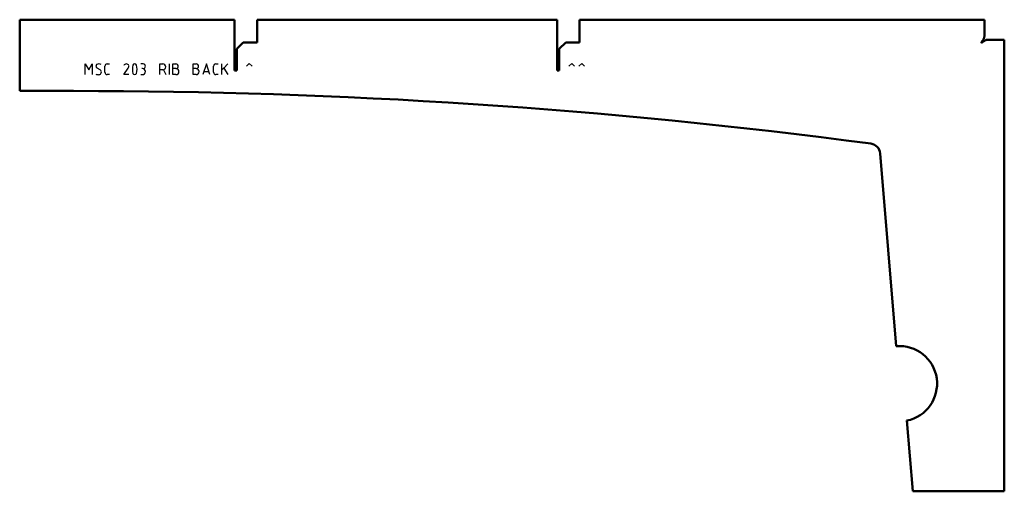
# Model space of a CAD drawing. Header units: millimetres. Extents: x 0 to 916, y 0 to 438.
import ezdxf

# ---------------------------------------------------------------- set-up
doc = ezdxf.new("R2010")
doc.units = ezdxf.units.MM
doc.layers.add('IV_MARK_SURFACE', color=2, linetype='Continuous', lineweight=25)
doc.layers.add('IV_OUTER_PROFILE', color=7, linetype='Continuous', lineweight=50)

msp = doc.modelspace()

# ---------------------------------------------------------------- linework, layer by layer
at = {"layer": 'IV_MARK_SURFACE'}
for p, q in [((60.93, 387.17), (60.93, 397.17)), ((60.93, 397.17), (64.26, 391.62)), ((64.26, 391.62), (67.59, 397.17)), ((67.59, 397.17), (67.59, 387.17)), ((79.26, 389.39), (79.26, 394.95)), ((81.48, 397.17), (83.7, 397.17)), ((114.82, 397.17), (112.59, 397.17)), ((130.37, 391.62), (130.37, 397.17)), ((130.37, 397.17), (133.15, 397.17)), ((139.26, 387.17), (139.26, 397.17)), ((142.59, 392.73), (142.59, 397.17)), ((142.59, 397.17), (145.37, 397.17)), ((161.48, 392.73), (161.48, 397.17)), ((161.48, 397.17), (164.26, 397.17)), ((173.7, 397.17), (170.37, 387.17)), ((177.04, 387.17), (173.7, 397.17)), ((180.37, 389.39), (180.37, 394.95)), ((182.59, 397.17), (184.82, 397.17)), ((188.15, 391.62), (188.15, 397.17)), ((193.7, 397.17), (189.82, 393.28)), ((210.98, 394.97), (213.65, 397.63)), ((213.65, 397.63), (216.32, 394.97)), ((510.98, 394.97), (513.65, 397.63)), ((513.65, 397.63), (516.32, 394.97)), ((520.32, 394.97), (522.98, 397.63)), ((522.98, 397.63), (525.65, 394.97)), ((74.82, 391.62), (72.04, 393.28)), ((83.7, 387.17), (81.48, 387.17)), ((97.04, 387.17), (100.93, 393.28)), ((101.48, 387.17), (97.04, 387.17)), ((112.59, 387.17), (114.26, 387.17)), ((114.26, 392.73), (113.7, 392.73)), ((133.15, 391.62), (130.37, 391.62)), ((130.37, 387.17), (130.37, 391.62)), ((133.7, 391.62), (135.93, 387.17)), ((142.59, 387.17), (142.59, 392.73)), ((145.37, 392.73), (142.59, 392.73)), ((145.37, 387.17), (142.59, 387.17)), ((161.48, 387.17), (161.48, 392.73)), ((164.26, 392.73), (161.48, 392.73)), ((164.26, 387.17), (161.48, 387.17)), ((171.48, 389.95), (175.93, 389.95)), ((184.82, 387.17), (182.59, 387.17)), ((189.82, 393.28), (188.15, 391.62)), ((188.15, 387.17), (188.15, 391.62)), ((189.82, 393.28), (193.7, 387.17))]:
    msp.add_line(p, q, dxfattribs=at)
for centre, radius, start, end in [((73.17, 395.18), 2.21, 139.62628, 239.29837), ((73.7, 392.49), 4.69, 61.71531, 118.28469), ((81.48, 394.95), 2.22, 90, 180), ((99.26, 394.85), 2.32, 16.40471, 163.59529), ((98.49, 395.07), 3.02, 323.69114, 8.23638), ((118.81, 392.17), 13.99, 163.86614, 196.13386), ((107.04, 395.37), 1.8, 22.4119, 157.5881), ((95.26, 392.17), 13.99, 343.86614, 16.13386), ((114.82, 394.95), 2.22, 270, 90), ((133.15, 394.39), 2.78, 270, 90), ((145.37, 394.95), 2.22, 270, 90), ((164.26, 394.95), 2.22, 270, 90), ((182.59, 394.95), 2.22, 90, 180), ((72.99, 390.84), 3.74, 236.41745, 280.96269), ((73.61, 389.56), 2.39, 272.36847, 59.55905), ((81.48, 389.39), 2.22, 180, 270), ((107.04, 388.99), 1.81, 203.03732, 336.96268), ((114.26, 389.95), 2.78, 270, 90), ((145.37, 389.95), 2.78, 270, 90), ((164.26, 389.95), 2.78, 270, 90), ((182.59, 389.39), 2.22, 180, 270)]:
    msp.add_arc(centre, radius, start, end, dxfattribs=at)
at = {"layer": 'IV_OUTER_PROFILE'}
for p, q in [((200, 438.2), (0, 438.2)), ((0, 372), (0, 438.2)), ((200, 391), (200, 438.2)), ((221, 438.2), (221, 417)), ((500, 438.2), (221, 438.2)), ((500, 391), (500, 438.2)), ((521, 438.2), (521, 417)), ((897.65, 438.2), (521, 438.2)), ((897.65, 422.95), (897.65, 438.2)), ((202.1, 411), (208.1, 417)), ((221, 417), (208.1, 417)), ((502.1, 411), (508.1, 417)), ((521, 417), (508.1, 417)), ((900.95, 419.65), (916.2, 419.65)), ((916.2, 0), (916.2, 419.65)), ((202.1, 411), (202.1, 391)), ((502.1, 411), (502.1, 391)), ((202.1, 391), (200, 391)), ((502.1, 391), (500, 391)), ((50, 372), (0, 372)), ((815.71, 134.88), (800.67, 313.99)), ((831.05, 0), (825.54, 65.69)), ((831.05, 0), (916.2, 0))]:
    msp.add_line(p, q, dxfattribs=at)
for centre, radius, start, end in [((891.47, 423.28), 6.21, 340.18508, 343.64432), ((892.07, 423.11), 5.59, 343.51829, 347.29422), ((892.56, 423.01), 5.09, 347.17308, 351.25534), ((892.93, 422.96), 4.71, 351.14606, 355.50916), ((893.2, 422.95), 4.44, 355.41981, 0.02097), ((895.1, 417.1), 0.252, 142.85331, 307.14669), ((849.02, 452.33), 57.75, 322.5925, 323.47749), ((930.33, 371.02), 57.75, 126.52251, 127.4075), ((875.28, 433.09), 25.2, 323.10078, 325.10122), ((884.72, 426.67), 13.79, 324.56387, 328.12321), ((911.09, 397.28), 25.2, 124.89878, 126.89922), ((887.55, 425), 10.49, 327.69111, 332.18847), ((904.67, 406.72), 13.79, 121.87679, 125.43613), ((889.74, 423.91), 8.06, 331.75681, 337.37058), ((890.75, 423.52), 6.97, 337.16636, 340.31053), ((903, 409.55), 10.49, 117.81153, 122.30889), ((901.91, 411.74), 8.06, 112.62942, 118.24319), ((901.52, 412.75), 6.97, 109.68947, 112.83364), ((901.28, 413.47), 6.21, 106.35568, 109.81492), ((901.11, 414.07), 5.59, 102.70578, 106.48171), ((901.01, 414.56), 5.09, 98.74466, 102.82692), ((900.96, 414.93), 4.71, 94.49084, 98.85394), ((900.95, 415.2), 4.44, 89.97903, 94.58019), ((50, -5278), 5650, 82.45348, 90), ((790.71, 313.15), 10, 4.8, 82.45348), ((818.64, 100), 35, 281.36243, 94.8)]:
    msp.add_arc(centre, radius, start, end, dxfattribs=at)

doc.saveas('drawing.dxf')
